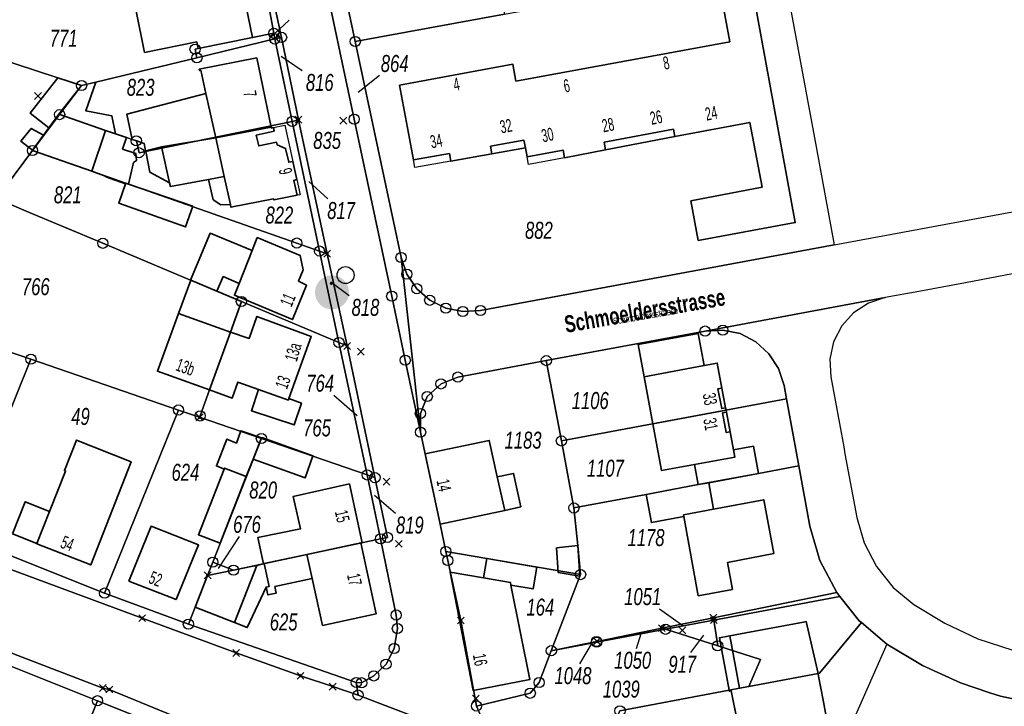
# Model space of a CAD drawing. Header units: metres. Extents: x 339653 to 341672, y 5744753 to 5747397.
# Tile 44 of 256: x 340961 to 341106, y 5745130 to 5745231. Entities that reach past the tile are written whole.
import ezdxf

# ---------------------------------------------------------------- set-up
doc = ezdxf.new("R2010")
doc.units = ezdxf.units.M
doc.header["$LTSCALE"] = 0.03
doc.header["$PDMODE"] = 3
doc.header["$PDSIZE"] = 0.5
for name, color, linetype, lineweight in [('B-Gebäude', 15, 'Continuous', 35), ('Flurstücke_Grenzpunkte', 7, 'Continuous', 25), ('Lagebezeichnungen', 7, 'Continuous', 25), ('Netzpunkte', 7, 'Continuous', 25), ('Siedlung', 7, 'Continuous', 25), ('Siedlungsflächen - Bauwerke u. Einrichtungen', 7, 'Continuous', 25), ('Verkehr', 7, 'Continuous', 25)]:
    doc.layers.add(name, color=color, linetype=linetype, lineweight=lineweight)
doc.layers.add('UMRINGE_FLURSTUECKSABGRENZUNGEN', color=7, linetype='Continuous')
doc.styles.add('Flurstücksnummer - K 10 700', font='ariali.ttf', dxfattribs={"width": 0.7})
doc.styles.add('Hausnummern NRW', font='arial.ttf', dxfattribs={"width": 0.595})
doc.styles.add('Name - Bauwerken u. Einrichtungen - F 10', font='arialbd.ttf', dxfattribs={"width": 0.7})
doc.styles.add('Textart 8113', font='arial.ttf', dxfattribs={"width": 0.7})

# ---------------------------------------------------------------- blocks, each defined once
blk = doc.blocks.new('Fußweg')
for points in [[(0, 0.5, -1), (0, -0.5, -1)], [(-0.021, 0.312, -1), (-0.021, 0.218, -1)], [(-0.026, 0.178), (-0.008, 0.19), (0.01, 0.2), (0.022, 0.204), (0.028, 0.204), (0.038, 0.2), (0.046, 0.19), (0.168, 0.07), (0.174, 0.064), (0.178, 0.056), (0.178, -0.004), (0.176, -0.01), (0.174, -0.014), (0.172, -0.016), (0.168, -0.018), (0.16, -0.022), (0.152, -0.024), (0.142, -0.022), (0.134, -0.018), (0.13, -0.016), (0.128, -0.014), (0.126, -0.01), (0.126, -0.004), (0.126, 0.038), (0.082, 0.082), (0.064, 0.03), (0.078, -0.008), (0.092, -0.044), (0.104, -0.08), (0.118, -0.116), (0.13, -0.152), (0.142, -0.188), (0.158, -0.224), (0.172, -0.262), (0.174, -0.27), (0.174, -0.278), (0.174, -0.286), (0.172, -0.292), (0.168, -0.298), (0.164, -0.302), (0.16, -0.306), (0.154, -0.31), (0.148, -0.312), (0.14, -0.312), (0.132, -0.312), (0.126, -0.308), (0.122, -0.306), (0.116, -0.3), (0.112, -0.294), (0.106, -0.286), (0.01, -0.034), (-0.02, -0.1), (-0.05, -0.162), (-0.08, -0.226), (-0.112, -0.29), (-0.116, -0.296), (-0.122, -0.302), (-0.128, -0.308), (-0.134, -0.31), (-0.142, -0.31), (-0.148, -0.31), (-0.154, -0.308), (-0.158, -0.306), (-0.164, -0.302), (-0.17, -0.298), (-0.174, -0.292), (-0.176, -0.286), (-0.178, -0.28), (-0.178, -0.274), (-0.176, -0.264), (-0.034, 0.024), (-0.048, 0.07), (-0.124, -0.016), (-0.134, -0.022), (-0.144, -0.022), (-0.154, -0.02), (-0.16, -0.014), (-0.166, -0.006), (-0.168, 0.004), (-0.168, 0.014), (-0.16, 0.024)]]:
    blk.add_hatch(color=256).paths.add_polyline_path(points, flags=0)
blk = doc.blocks.new('S1600.8202')
at = {"lineweight": -2}
blk.add_circle((-0.000001, 0.000001), 0.5, dxfattribs=at)
blk = doc.blocks.new('Grenzpunkt mit Abmarkung (Marke)')
at = {"lineweight": -2}
blk.add_circle((0, 0), 0.499, dxfattribs=at)
blk = doc.blocks.new('Grenzpunkt. Abmarkung nach Quellenlage nicht zu spezifizieren')
at = {"lineweight": -2}
blk.add_hatch(color=256, dxfattribs=at).paths.add_polyline_path([(0, 0.165, -1), (0, -0.165, -1)], flags=0)
blk.add_point((0, 0), dxfattribs=at)

msp = doc.modelspace()

# ---------------------------------------------------------------- linework, layer by layer
at = {"layer": 'B-Gebäude'}
for points in [[(340987.691, 5745226.676), (340987.474, 5745227.659), (340979.806, 5745226.112), (340978.524, 5745232.411), (340987.463, 5745234.2), (340987.397, 5745234.534), (340994.137, 5745235.936), (340995.69, 5745228.287)], [(341030.896, 5745211.203), (341024.849, 5745210.123), (341024.649, 5745211.243), (341019.351, 5745210.307), (341017.316, 5745221.287), (341033.97, 5745224.363), (341034.424, 5745221.895), (341065.886, 5745227.677), (341064.62, 5745234.559), (341069.212, 5745235.408), (341075.509, 5745201.089), (341061.241, 5745198.486), (341060.165, 5745204.291), (341070.63, 5745206.299), (341068.817, 5745215.823), (341057.804, 5745213.725), (341047.617, 5745211.786), (341041.565, 5745210.632), (341041.353, 5745211.743), (341036.066, 5745210.745), (341035.811, 5745212.08)], [(340988.834, 5745220.048), (340988.077, 5745223.473), (340987.89, 5745223.435), (340987.849, 5745223.641), (340996.301, 5745225.293), (340998.434, 5745215.131), (340990.27, 5745213.55)], [(340967.217, 5745217.023), (340965.737, 5745215.013), (340962.968, 5745217.187), (340967.033, 5745222.394), (340970.555, 5745221.244)], [(340967.217, 5745217.023), (340970.555, 5745221.244), (340972.662, 5745221.751), (340971.156, 5745217.545), (340975.005, 5745216.772), (340975.527, 5745214.163), (340974.089, 5745214.654)], [(340977.971, 5745213.329), (340977.191, 5745217.007), (340988.834, 5745220.048), (340990.27, 5745213.55), (340982.309, 5745212.212), (340979.957, 5745211.658), (340979.743, 5745212.725), (340978.602, 5745213.114)], [(340963.34, 5745211.688), (340963.302, 5745211.702), (340963.308, 5745211.713), (340963.331, 5745211.745), (340964.935, 5745213.924), (340965.737, 5745215.013), (340967.217, 5745217.023), (340974.089, 5745214.654), (340972.039, 5745208.643)], [(340964.935, 5745213.924), (340963.331, 5745211.745), (340961.632, 5745213.054), (340963.135, 5745214.936)], [(340992.439, 5745203.732), (340991.513, 5745207.879), (340990.27, 5745213.55), (340998.434, 5745215.131), (340998.466, 5745214.985), (340998.573, 5745215.009), (340998.758, 5745215.049), (340998.868, 5745214.547), (340996.224, 5745213.966), (340996.608, 5745212.368), (340999.23, 5745212.905), (340999.31, 5745212.541), (341000.544, 5745211.991), (341001.014, 5745209.962), (341001.622, 5745210.097), (341002.221, 5745207.413), (341001.741, 5745207.306), (341002.235, 5745205.104), (340998.821, 5745204.438), (340998.793, 5745204.584), (340992.521, 5745203.36)], [(340972.039, 5745208.643), (340974.089, 5745214.654), (340975.527, 5745214.163), (340977.155, 5745213.608), (340976.575, 5745211.905), (340978.54, 5745211.246), (340978.616, 5745210.209), (340978.172, 5745209.906), (340977.425, 5745206.758), (340977.039, 5745206.894), (340977.006, 5745206.8), (340974.134, 5745207.804), (340974.154, 5745207.861)], [(340983.489, 5745206.962), (340982.353, 5745212.017), (340982.309, 5745212.212), (340990.27, 5745213.55), (340991.513, 5745207.879), (340989.219, 5745207.451), (340983.613, 5745206.407)], [(341047.617, 5745211.786), (341047.405, 5745212.895), (341057.594, 5745214.826), (341057.804, 5745213.725)], [(340982.353, 5745212.017), (340983.489, 5745206.962), (340980.596, 5745208.487), (340979.98, 5745211.557), (340979.957, 5745211.658), (340982.309, 5745212.212)], [(341030.896, 5745211.203), (341030.698, 5745212.313), (341035.601, 5745213.191), (341035.811, 5745212.08)], [(340992.439, 5745203.732), (340991.004, 5745203.722), (340989.892, 5745204.443), (340989.219, 5745207.451), (340991.513, 5745207.879)], [(340977.425, 5745206.758), (340986.888, 5745203.509), (340985.822, 5745200.46), (340976.003, 5745203.929), (340977.006, 5745206.8), (340977.039, 5745206.894)], [(340986.547, 5745192.644), (340989.444, 5745199.533), (340995.627, 5745196.974), (340993.713, 5745192.159), (340991.359, 5745193.158), (340990.454, 5745191.002), (340986.593, 5745192.625)], [(340993.713, 5745192.159), (340995.627, 5745196.974), (340996.392, 5745198.902), (341002.677, 5745196.277), (341003.137, 5745194.175), (341002.443, 5745192.501), (341003.639, 5745191.877), (341001.56, 5745186.836), (340993.018, 5745190.408)], [(340984.801, 5745187.725), (340986.593, 5745192.625), (340990.454, 5745191.002), (340992.868, 5745189.987), (340994.048, 5745189.491), (340992.425, 5745184.995)], [(340989.362, 5745176.509), (340981.699, 5745179.242), (340984.801, 5745187.725), (340992.425, 5745184.995)], [(340989.362, 5745176.509), (340992.425, 5745184.995), (340995.194, 5745184.067), (340996.311, 5745187.276), (341004.319, 5745184.337), (341001.031, 5745175.229), (341000.957, 5745175.022), (340996.548, 5745176.588), (340993.533, 5745177.659), (340992.694, 5745175.294)], [(341062.128, 5745180.079), (341053.268, 5745178.417), (341052.382, 5745183.157), (341061.23, 5745184.812)], [(341054.553, 5745171.541), (341053.268, 5745178.417), (341062.128, 5745180.079), (341064.034, 5745180.437), (341064.72, 5745176.776), (341065.264, 5745173.871), (341065.324, 5745173.548)], [(341000.957, 5745175.022), (341001.031, 5745175.229), (341002.872, 5745174.565), (341001.802, 5745171.35), (340995.522, 5745173.442), (340996.548, 5745176.588)], [(341065.264, 5745173.871), (341064.695, 5745173.764), (341064.131, 5745176.666), (341064.72, 5745176.776)], [(341066.621, 5745166.631), (341060.694, 5745165.539), (341055.842, 5745164.645), (341054.553, 5745171.541), (341065.324, 5745173.548), (341065.379, 5745173.253), (341065.923, 5745170.348), (341066.422, 5745167.689)], [(341065.923, 5745170.348), (341065.344, 5745170.24), (341064.81, 5745173.146), (341065.379, 5745173.253)], [(340991.533, 5745164.879), (340990.367, 5745165.338), (340991.888, 5745169.245), (340993.322, 5745168.688), (340993.957, 5745170.507), (340996.989, 5745169.443), (340995.763, 5745166.307), (340994.765, 5745163.759), (340991.584, 5745165.009)], [(340965.841, 5745158.65), (340968.19, 5745164.586), (340968.033, 5745164.649), (340969.81, 5745169.139), (340977.826, 5745165.938), (340971.886, 5745150.776), (340963.958, 5745153.892), (340963.966, 5745153.911)], [(340995.763, 5745166.307), (340996.989, 5745169.443), (340997.047, 5745169.506), (341004.58, 5745166.84), (341003.414, 5745163.573)], [(341031.687, 5745163.707), (341032.773, 5745158.807), (341023.277, 5745156.755), (341021.08, 5745167.098), (341030.491, 5745169.093)], [(341062.767, 5745162.865), (341061.234, 5745162.582), (341060.694, 5745165.539), (341066.621, 5745166.631), (341066.422, 5745167.689), (341069.376, 5745168.218), (341070.086, 5745164.242)], [(340991.584, 5745165.009), (340994.765, 5745163.759), (340990.913, 5745153.962), (340987.733, 5745155.212), (340991.533, 5745164.879)], [(341032.773, 5745158.807), (341031.687, 5745163.707), (341034.081, 5745164.223), (341035.142, 5745159.319)], [(341059.128, 5745157.881), (341054.347, 5745157.006), (341053.587, 5745161.15), (341061.234, 5745162.582), (341062.767, 5745162.865), (341063.487, 5745158.983), (341059.087, 5745158.123)], [(340997.324, 5745150.96), (340996.466, 5745154.809), (341002.727, 5745156.082), (341001.686, 5745160.859), (341009.932, 5745162.694), (341011.819, 5745154.05), (341011.613, 5745154.007), (341003.683, 5745152.304), (340997.386, 5745150.973)], [(340965.841, 5745158.65), (340963.966, 5745153.911), (340960.366, 5745155.336), (340962.26, 5745160.068)], [(341059.128, 5745157.881), (341059.087, 5745158.123), (341063.487, 5745158.983), (341070.861, 5745160.353), (341072.327, 5745152.448), (341065.516, 5745151.135), (341066.254, 5745147.183), (341061.24, 5745146.247)], [(340977.481, 5745148.421), (340980.775, 5745156.498), (340987.733, 5745153.761), (340984.45, 5745145.681)], [(341004.448, 5745148.796), (341003.683, 5745152.304), (341011.613, 5745154.007), (341013.88, 5745143.611), (341006, 5745141.895)], [(341040.615, 5745149.652), (341040.39, 5745153.284), (341043.505, 5745153.634), (341043.821, 5745149.132)], [(340993.028, 5745142.318), (340996.343, 5745150.702), (340997.324, 5745150.96), (340997.386, 5745150.973), (341003.683, 5745152.304), (341004.448, 5745148.796), (340998.97, 5745147.602), (340999.176, 5745146.657), (340997.95, 5745146.366), (340997.681, 5745147.534), (340994.905, 5745141.58)], [(341029.659, 5745148.895), (341030.163, 5745151.748), (341037.499, 5745150.455), (341036.942, 5745147.254), (341033.683, 5745147.798), (341033.6, 5745148.219)], [(340987.249, 5745144.59), (340989.083, 5745149.252), (340992.881, 5745150.02), (340995.499, 5745150.55), (340996.343, 5745150.702), (340993.028, 5745142.318)], [(340993.028, 5745142.318), (340996.343, 5745150.702), (340997.324, 5745150.96), (340997.386, 5745150.973), (340998.13, 5745147.635), (340997.681, 5745147.534), (340994.905, 5745141.58)], [(341033.6, 5745148.219), (341033.683, 5745147.798), (341036.443, 5745133.925), (341028.133, 5745132.343), (341024.75, 5745149.737), (341029.659, 5745148.895)], [(341068.679, 5745132.922), (341067.322, 5745132.667), (341065.761, 5745132.373), (341064.335, 5745140.079), (341065.898, 5745140.369), (341068.208, 5745140.799), (341076.733, 5745142.383), (341077.126, 5745142.456), (341078.853, 5745134.84)], [(341064.335, 5745140.079), (341065.898, 5745140.369), (341067.322, 5745132.667), (341065.761, 5745132.373)], [(341079.588, 5745130.927), (341080.287, 5745127.2), (341076.574, 5745126.479), (341076.713, 5745125.716), (341068.827, 5745124.264), (341068.125, 5745127.922), (341067.008, 5745127.697), (341066.087, 5745132.271), (341065.79, 5745132.215), (341065.761, 5745132.373), (341067.322, 5745132.667), (341068.679, 5745132.922), (341078.853, 5745134.84), (341078.931, 5745134.426)]]:
    msp.add_lwpolyline(points, close=True, dxfattribs=at)
for points in [[(341047.617, 5745211.786), (341057.804, 5745213.725)], [(341030.896, 5745211.203), (341035.811, 5745212.08)], [(341064.72, 5745176.776), (341065.264, 5745173.871)], [(341065.379, 5745173.253), (341065.923, 5745170.348)], [(340994.905, 5745141.58), (340997.681, 5745147.534)], [(341064.335, 5745140.079), (341065.761, 5745132.373)]]:
    msp.add_lwpolyline(points, dxfattribs=at)
at = {"layer": 'Flurstücke_Grenzpunkte', "color": 83}
for p, q in [((341001.061, 5745230.838), (340998.233, 5745228.217)), ((341002.99, 5745223.408), (340999.91, 5745225.495)), ((341014.357, 5745222.696), (341011.205, 5745220.23)), ((341006.783, 5745204.584), (341003.952, 5745207.144)), ((341009.909, 5745190.352), (341007.195, 5745192.342)), ((341007.647, 5745175.711), (341011.074, 5745172.734)), ((341016.728, 5745158.365), (341013.607, 5745160.977)), ((340993.725, 5745154.963), (340990.637, 5745150.241)), ((341055.522, 5745144.338), (341058.982, 5745141.878)), ((341052.141, 5745138.492), (341052.844, 5745140.714)), ((341060.166, 5745137.893), (341062.064, 5745140.468)), ((341043.84, 5745136.227), (341045.683, 5745139.365))]:
    msp.add_line(p, q, dxfattribs=at)
for points in [[(341010.798, 5745227.704), (341004.699, 5745256.424), (341004.734, 5745257.273), (341005.142, 5745264.071), (341005.78, 5745270.098), (341006.469, 5745273.971), (341007.752, 5745276.22), (341024.003, 5745278.992), (341025.83, 5745269.101), (341027.1, 5745262.215), (341028.38, 5745255.338), (341029.65, 5745248.452), (341030.919, 5745241.567), (341032.739, 5745231.737)], [(341020.402, 5745170.306), (341018.154, 5745180.873), (341016.159, 5745190.277), (341010.64, 5745216.293), (341007.312, 5745232.021), (341005.476, 5745242.404), (341005.402, 5745242.807), (341004.542, 5745251.378), (341004.699, 5745256.424), (341010.798, 5745227.704), (341017.534, 5745195.967)], [(340967.033, 5745222.394), (340948.329, 5745228.502), (340951.939, 5745237.999), (340963.18, 5745236.683), (340976.389, 5745235.106), (340996.814, 5745239.759), (340998.817, 5745228.918), (340995.69, 5745228.287), (340987.691, 5745226.676), (340987.24, 5745226.585), (340987.513, 5745225.324), (340972.662, 5745221.751), (340970.555, 5745221.244)], [(340998.817, 5745228.918), (340996.814, 5745239.759), (340997.458, 5745239.906), (340999.963, 5745228.32), (340998.972, 5745228.081)], [(341018.374, 5745193.521), (341017.534, 5745195.967), (341010.798, 5745227.704), (341032.739, 5745231.737), (341053.398, 5745235.545), (341056.354, 5745236.085), (341073.553, 5745239.254), (341074.642, 5745233.366), (341078.556, 5745212.223), (341081.216, 5745197.825), (341029.215, 5745188.174), (341026.616, 5745188.02), (341024.114, 5745188.523), (341021.749, 5745189.68), (341019.847, 5745191.379)], [(340941.804, 5745211.474), (340947.972, 5745227.568), (340948.329, 5745228.502), (340967.033, 5745222.394), (340970.555, 5745221.244), (340967.322, 5745216.962), (340963.34, 5745211.688), (340958.014, 5745204.638)], [(340967.322, 5745216.962), (340970.555, 5745221.244), (340972.662, 5745221.751), (340987.513, 5745225.324), (340998.972, 5745228.081), (341001.531, 5745215.969), (340978.994, 5745211.367), (340978.602, 5745213.114), (340977.971, 5745213.329), (340977.155, 5745213.608), (340975.527, 5745214.163), (340974.089, 5745214.654)], [(340998.972, 5745228.081), (340987.513, 5745225.324), (340987.24, 5745226.585), (340987.691, 5745226.676), (340995.69, 5745228.287), (340998.817, 5745228.918)], [(341001.531, 5745215.969), (340998.972, 5745228.081), (340999.963, 5745228.32), (341002.462, 5745216.22)], [(340963.34, 5745211.688), (340967.322, 5745216.962), (340974.089, 5745214.654), (340975.527, 5745214.163), (340977.155, 5745213.608), (340977.971, 5745213.329), (340978.602, 5745213.114), (340978.994, 5745211.367), (341001.531, 5745215.969), (341005.557, 5745196.912), (341002.198, 5745198.088), (340977.425, 5745206.758), (340977.039, 5745206.894), (340972.039, 5745208.643)], [(341005.557, 5745196.912), (341001.531, 5745215.969), (341002.462, 5745216.22), (341006.668, 5745196.524)], [(340963.103, 5745181.026), (340942.397, 5745188.092), (340933.92, 5745190.986), (340941.804, 5745211.474), (340958.014, 5745204.638), (340962.391, 5745202.798), (340973.681, 5745198.052), (340986.547, 5745192.644), (340986.593, 5745192.625), (340990.454, 5745191.002), (340992.868, 5745189.987), (340994.048, 5745189.491), (340992.425, 5745184.995), (340989.362, 5745176.509), (340987.98, 5745172.681), (340987.909, 5745172.483), (340984.808, 5745173.551)], [(340962.391, 5745202.798), (340958.014, 5745204.638), (340963.34, 5745211.688), (340972.039, 5745208.643), (340977.039, 5745206.894), (340977.425, 5745206.758), (341002.198, 5745198.088), (341005.557, 5745196.912), (341008.399, 5745183.463), (340994.048, 5745189.491), (340992.868, 5745189.987), (340990.454, 5745191.002), (340986.593, 5745192.625), (340986.547, 5745192.644), (340973.681, 5745198.052)], [(341008.399, 5745183.463), (341005.557, 5745196.912), (341006.668, 5745196.524), (341009.597, 5745182.961)], [(340996.988, 5745169.358), (340987.909, 5745172.483), (340987.98, 5745172.681), (340989.362, 5745176.509), (340992.425, 5745184.995), (340994.048, 5745189.491), (341008.399, 5745183.463), (341012.539, 5745164.006)], [(340932.356, 5745163.203), (340933.449, 5745165.912), (340936.798, 5745174.213), (340936.942, 5745174.57), (340937.915, 5745176.982), (340938.083, 5745177.397), (340942.022, 5745187.16), (340942.397, 5745188.092), (340963.103, 5745181.026), (340954.429, 5745159.557), (340952.638, 5745155.125)], [(341041.107, 5745169.005), (341038.892, 5745180.813), (341062.234, 5745185.151), (341064.853, 5745185.295), (341067.375, 5745184.811), (341069.697, 5745183.566), (341071.637, 5745181.825), (341073.039, 5745179.646), (341073.847, 5745177.152), (341074.206, 5745175.186)], [(341012.539, 5745164.006), (341008.399, 5745183.463), (341009.597, 5745182.961), (341013.695, 5745163.609)], [(340952.638, 5745155.125), (340954.429, 5745159.557), (340963.103, 5745181.026), (340984.808, 5745173.551), (340973.934, 5745146.646)], [(341023.277, 5745156.755), (341020.402, 5745170.306), (341020.374, 5745173.039), (341021.387, 5745175.528), (341023.405, 5745177.386), (341025.879, 5745178.394), (341038.892, 5745180.813), (341041.107, 5745169.005), (341042.954, 5745159.154), (341043.505, 5745153.634), (341043.932, 5745149.359), (341024.124, 5745152.766)], [(341042.954, 5745159.154), (341041.107, 5745169.005), (341074.206, 5745175.186), (341076.023, 5745165.355), (341070.086, 5745164.242), (341061.234, 5745162.582), (341053.587, 5745161.15)], [(340973.934, 5745146.646), (340984.808, 5745173.551), (340987.909, 5745172.483), (340996.988, 5745169.358), (340989.842, 5745151.184), (340989.083, 5745149.252), (340987.249, 5745144.59), (340986.26, 5745142.073)], [(340992.881, 5745150.02), (340989.842, 5745151.184), (340996.988, 5745169.358), (341012.539, 5745164.006), (341014.503, 5745154.613)], [(341046.27, 5745139.528), (341039.628, 5745138.181), (341043.932, 5745149.359), (341043.505, 5745153.634), (341042.954, 5745159.154), (341053.587, 5745161.15), (341061.234, 5745162.582), (341070.086, 5745164.242), (341076.023, 5745165.355), (341077.66, 5745156.503), (341079.122, 5745151.44), (341081.59, 5745146.716), (341063.46, 5745143.025), (341055.889, 5745141.484), (341046.351, 5745139.545)], [(341014.503, 5745154.613), (341012.539, 5745164.006), (341013.695, 5745163.609), (341015.545, 5745154.831)], [(340986.26, 5745142.073), (340987.249, 5745144.59), (340989.083, 5745149.252), (340992.881, 5745150.02), (341014.503, 5745154.613), (341016.819, 5745143.422), (341016.989, 5745141.437), (341016.522, 5745138.501), (341015.318, 5745136.193), (341013.517, 5745134.47), (341011.735, 5745133.467), (341010.951, 5745133.5)], [(341026.309, 5745142.627), (341024.4, 5745151.444), (341024.124, 5745152.766), (341043.932, 5745149.359), (341039.628, 5745138.181), (341037.835, 5745133.512), (341036.528, 5745131.925), (341028.614, 5745130.05)], [(340989.083, 5745149.252), (340989.842, 5745151.184), (340992.881, 5745150.02)], [(341063.515, 5745142.652), (341063.46, 5745143.025), (341081.59, 5745146.716), (341082.057, 5745146.136)], [(341070.405, 5745136.907), (341064.091, 5745138.896), (341063.515, 5745142.652), (341082.057, 5745146.136), (341084.913, 5745142.587), (341085.242, 5745142.314), (341079.07, 5745134.881), (341078.853, 5745134.84), (341068.679, 5745132.922)], [(341056.413, 5745141.323), (341055.889, 5745141.484), (341063.46, 5745143.025), (341063.515, 5745142.652)], [(341064.091, 5745138.896), (341056.413, 5745141.323), (341063.515, 5745142.652)], [(341030.294, 5745126.609), (341029.355, 5745128.349), (341028.614, 5745130.05), (341036.528, 5745131.925), (341037.835, 5745133.512), (341039.628, 5745138.181), (341046.296, 5745139.427), (341056.413, 5745141.323), (341064.091, 5745138.896), (341070.405, 5745136.907), (341068.679, 5745132.922), (341067.322, 5745132.667), (341065.761, 5745132.373), (341049.724, 5745129.351), (341045.489, 5745119.84), (341038.833, 5745122.506), (341030.975, 5745125.631)], [(341060.372, 5745113.745), (341047.774, 5745118.926), (341045.489, 5745119.84), (341049.724, 5745129.351), (341065.761, 5745132.373), (341067.322, 5745132.667), (341068.679, 5745132.922), (341078.853, 5745134.84), (341079.07, 5745134.881), (341085.242, 5745142.314), (341088.976, 5745139.159), (341075.062, 5745107.589), (341070.419, 5745109.561)], [(341046.296, 5745139.427), (341046.27, 5745139.528), (341046.351, 5745139.545), (341055.889, 5745141.484), (341056.413, 5745141.323)], [(341039.628, 5745138.181), (341046.27, 5745139.528), (341046.296, 5745139.427)], [(340941.438, 5745105.658), (340953.769, 5745134.953), (340954.531, 5745135.962), (340955.486, 5745136.796), (340956.675, 5745137.294), (340972.879, 5745130.828), (340970.102, 5745123.827), (340959.958, 5745098.249)], [(340982.498, 5745089.232), (340959.958, 5745098.249), (340970.102, 5745123.827), (340972.879, 5745130.828), (340989.731, 5745124.104), (340982.822, 5745104.154), (340985.898, 5745103.71)]]:
    msp.add_lwpolyline(points, close=True, dxfattribs=at)
for points in [[(341004.699, 5745256.424), (341010.798, 5745227.704)], [(341020.838, 5745127.981), (341011.205, 5745131.661), (341010.951, 5745133.5), (341011.735, 5745133.467), (341013.517, 5745134.47), (341015.318, 5745136.193), (341016.522, 5745138.501), (341016.989, 5745141.437), (341016.819, 5745143.422), (341014.503, 5745154.613), (341015.545, 5745154.831), (341013.695, 5745163.609), (341009.597, 5745182.961), (341006.668, 5745196.524), (341002.462, 5745216.22), (340999.963, 5745228.32), (340997.458, 5745239.906)], [(341007.312, 5745232.021), (341010.64, 5745216.293), (341016.159, 5745190.277), (341018.154, 5745180.873), (341020.402, 5745170.306), (341023.277, 5745156.755), (341024.124, 5745152.766), (341024.4, 5745151.444), (341026.309, 5745142.627), (341028.614, 5745130.05), (341029.355, 5745128.349)], [(341010.798, 5745227.704), (341017.534, 5745195.967)], [(340814.002, 5745210.284), (340833.889, 5745202.389), (340865.491, 5745189.834), (340874.477, 5745186.264), (340896.559, 5745177.465), (340915.13, 5745170.064), (340932.356, 5745163.203), (340952.638, 5745155.125), (340973.934, 5745146.646), (340986.26, 5745142.073), (341010.951, 5745133.5), (341011.205, 5745131.661), (341007.478, 5745132.898), (341002.756, 5745134.499), (340993.271, 5745137.846), (340979.469, 5745142.947), (340958.377, 5745150.739), (340939.581, 5745157.973), (340833.173, 5745200.543)], [(341107.424, 5745193.542), (341100.535, 5745192.263), (341093.656, 5745190.982), (341088.734, 5745190.073), (341062.234, 5745185.151), (341038.892, 5745180.813), (341025.879, 5745178.394), (341023.405, 5745177.386), (341021.387, 5745175.528), (341020.374, 5745173.039), (341020.402, 5745170.306), (341017.534, 5745195.967), (341018.374, 5745193.521), (341019.847, 5745191.379), (341021.749, 5745189.68), (341024.114, 5745188.523), (341026.616, 5745188.02), (341029.215, 5745188.174), (341081.216, 5745197.825), (341118.567, 5745204.755)], [(340833.173, 5745200.543), (340939.581, 5745157.973), (340958.377, 5745150.739), (340979.469, 5745142.947), (340993.271, 5745137.846), (341002.756, 5745134.499), (341007.478, 5745132.898), (341011.205, 5745131.661), (341020.838, 5745127.981), (341029.596, 5745124.407), (341030.168, 5745121.123), (341030.975, 5745111.428), (341020.916, 5745115.374), (341006.678, 5745120.683), (340990.483, 5745125.985), (340974.626, 5745132.487), (340973.664, 5745132.688), (340960.515, 5745137.706), (340955.883, 5745139.767), (340948.459, 5745142.724), (340911.096, 5745157.606), (340873.68, 5745172.54), (340866.25, 5745175.502), (340820.561, 5745193.652)], [(341017.534, 5745195.967), (341020.402, 5745170.306)], [(341111.7, 5745130.225), (341105.666, 5745131.482), (341104.096, 5745132.007), (341099.821, 5745133.432), (341094.212, 5745136.023), (341088.976, 5745139.159), (341085.242, 5745142.314), (341084.913, 5745142.587), (341082.057, 5745146.136), (341081.59, 5745146.716), (341079.122, 5745151.44), (341077.66, 5745156.503), (341076.023, 5745165.355), (341074.206, 5745175.186), (341073.847, 5745177.152), (341073.039, 5745179.646), (341071.637, 5745181.825), (341069.697, 5745183.566), (341067.375, 5745184.811), (341064.853, 5745185.295), (341062.234, 5745185.151), (341088.734, 5745190.073), (341086.248, 5745189.264), (341084.067, 5745187.842), (341082.336, 5745185.901), (341081.129, 5745183.589), (341080.594, 5745181.039), (341080.726, 5745178.422), (341082.633, 5745168.117), (341082.813, 5745167.129), (341084.539, 5745157.772), (341085.626, 5745154.035), (341087.424, 5745150.56), (341089.88, 5745147.477), (341092.92, 5745144.972), (341097.48, 5745142.204), (341102.361, 5745139.943), (341107.477, 5745138.263)], [(341020.402, 5745170.306), (341023.277, 5745156.755)], [(341023.277, 5745156.755), (341024.124, 5745152.766)], [(341024.124, 5745152.766), (341024.4, 5745151.444)], [(341024.4, 5745151.444), (341026.309, 5745142.627)], [(341026.309, 5745142.627), (341028.614, 5745130.05)], [(340960.515, 5745137.706), (340973.664, 5745132.688), (340974.626, 5745132.487), (340990.483, 5745125.985), (341006.678, 5745120.683), (341020.916, 5745115.374), (341022.211, 5745111.143), (340989.731, 5745124.104), (340972.879, 5745130.828), (340956.675, 5745137.294)], [(341028.614, 5745130.05), (341029.355, 5745128.349)]]:
    msp.add_lwpolyline(points, dxfattribs=at)
at = {"layer": 'Netzpunkte', "color": 83}
for p in [(340964.131, 5745219.698), (341009.04, 5745216.069), (341011.606, 5745182.117), (341015.396, 5745163.023), (341017.208, 5745153.897), (341058.89, 5745141.181), (341028.52, 5745131.155)]:
    msp.add_point(p, dxfattribs=at)
at = {"layer": 'Siedlung', "color": 83}
for points in [[(341004.683, 5745256.515), (341004.734, 5745257.273), (341005.142, 5745264.071), (341005.78, 5745270.098), (341006.469, 5745273.971), (341007.752, 5745276.22), (341024.003, 5745278.992), (341025.83, 5745269.101), (341027.1, 5745262.215), (341028.38, 5745255.338), (341029.65, 5745248.452), (341030.919, 5745241.567), (341032.739, 5745231.737), (341010.798, 5745227.704), (341004.699, 5745256.424)], [(341010.798, 5745227.704), (341032.739, 5745231.737), (341053.398, 5745235.545), (341056.354, 5745236.085), (341073.553, 5745239.254), (341074.642, 5745233.366), (341078.556, 5745212.223), (341081.216, 5745197.825), (341029.215, 5745188.174), (341026.616, 5745188.02), (341024.114, 5745188.523), (341021.749, 5745189.68), (341019.847, 5745191.379), (341018.374, 5745193.521), (341017.534, 5745195.967)], [(340948.329, 5745228.502), (340967.033, 5745222.394), (340970.555, 5745221.244), (340967.322, 5745216.962), (340963.34, 5745211.688), (340958.014, 5745204.638), (340941.804, 5745211.474), (340947.972, 5745227.568)], [(340978.994, 5745211.367), (341001.531, 5745215.969), (341005.557, 5745196.912), (341002.198, 5745198.088), (340977.425, 5745206.758), (340977.039, 5745206.894), (340972.039, 5745208.643), (340963.34, 5745211.688), (340967.322, 5745216.962), (340974.089, 5745214.654), (340975.527, 5745214.163), (340977.155, 5745213.608), (340977.971, 5745213.329), (340978.602, 5745213.114)]]:
    msp.add_lwpolyline(points, close=True, dxfattribs=at)
for points in [[(340953.506, 5745271.71), (340968.154, 5745275.748), (340964.151, 5745244.31), (340963.18, 5745236.683), (340976.389, 5745235.106), (340996.814, 5745239.759), (340998.817, 5745228.918), (340998.972, 5745228.081), (341001.531, 5745215.969), (340978.994, 5745211.367), (340978.602, 5745213.114), (340977.971, 5745213.329), (340977.155, 5745213.608), (340975.527, 5745214.163), (340974.089, 5745214.654), (340967.322, 5745216.962), (340970.555, 5745221.244), (340967.033, 5745222.394), (340948.329, 5745228.502)], [(340958.014, 5745204.638), (340963.34, 5745211.688), (340972.039, 5745208.643), (340977.039, 5745206.894), (340977.425, 5745206.758), (341002.198, 5745198.088), (341005.557, 5745196.912), (341008.399, 5745183.463), (341012.539, 5745164.006), (341014.503, 5745154.613), (341016.819, 5745143.422), (341016.989, 5745141.437), (341016.522, 5745138.501), (341015.318, 5745136.193), (341013.517, 5745134.47), (341011.735, 5745133.467), (341010.951, 5745133.5), (340986.26, 5745142.073), (340973.934, 5745146.646), (340952.638, 5745155.125)], [(341029.355, 5745128.349), (341028.614, 5745130.05), (341026.309, 5745142.627), (341024.4, 5745151.444), (341024.124, 5745152.766), (341023.277, 5745156.755), (341020.402, 5745170.306), (341020.374, 5745173.039), (341021.387, 5745175.528), (341023.405, 5745177.386), (341025.879, 5745178.394), (341038.892, 5745180.813), (341062.234, 5745185.151), (341064.853, 5745185.295), (341067.375, 5745184.811), (341069.697, 5745183.566), (341071.637, 5745181.825), (341073.039, 5745179.646), (341073.847, 5745177.152), (341074.206, 5745175.186), (341076.023, 5745165.355), (341077.66, 5745156.503), (341079.122, 5745151.44), (341081.59, 5745146.716), (341082.057, 5745146.136), (341084.913, 5745142.587), (341085.242, 5745142.314), (341088.976, 5745139.159), (341094.212, 5745136.023), (341099.821, 5745133.432), (341104.096, 5745132.007), (341105.666, 5745131.482), (341111.7, 5745130.225)], [(340928.243, 5745074.272), (340931.991, 5745083.186), (340934.843, 5745089.969), (340941.438, 5745105.658), (340953.769, 5745134.953), (340954.531, 5745135.962), (340955.486, 5745136.796), (340956.675, 5745137.294), (340972.879, 5745130.828), (340989.731, 5745124.104), (340982.822, 5745104.154), (340985.898, 5745103.71), (340994.697, 5745102.441), (340994.855, 5745102.418), (340998.405, 5745101.906), (341005.335, 5745100.906), (341023.884, 5745098.23), (341024.181, 5745095.033), (341023.991, 5745086.482), (341023.892, 5745082.896), (341023.479, 5745067.848)]]:
    msp.add_lwpolyline(points, dxfattribs=at)
at = {"layer": 'Siedlungsflächen - Bauwerke u. Einrichtungen', "color": 83}
for points in [[(340996.224, 5745213.966), (340998.868, 5745214.547), (340998.758, 5745215.049), (341000.18, 5745215.363), (341000.433, 5745215.418), (341001.622, 5745210.097), (341001.014, 5745209.962), (341000.544, 5745211.991), (340999.31, 5745212.541), (340999.23, 5745212.905), (340996.608, 5745212.368)], [(341019.351, 5745210.307), (341024.649, 5745211.243), (341024.849, 5745210.123), (341019.56, 5745209.178)], [(341036.066, 5745210.745), (341041.353, 5745211.743), (341041.565, 5745210.632), (341036.279, 5745209.626)], [(341002.221, 5745207.413), (341002.716, 5745205.198), (341002.235, 5745205.104), (341001.741, 5745207.306)]]:
    msp.add_lwpolyline(points, close=True, dxfattribs=at)
at = {"layer": 'UMRINGE_FLURSTUECKSABGRENZUNGEN', "color": 83}
msp.add_polyline3d([(340820.561, 5745193.652, 0), (340866.25, 5745175.502, 0), (340873.68, 5745172.54, 0), (340911.096, 5745157.606, 0), (340948.459, 5745142.724, 0), (340955.883, 5745139.767, 0), (340960.515, 5745137.706, 0), (340973.664, 5745132.688, 0), (340974.626, 5745132.487, 0), (340990.483, 5745125.985, 0), (341006.678, 5745120.683, 0), (341020.916, 5745115.374, 0), (341030.975, 5745111.428, 0), (341030.168, 5745121.123, 0), (341029.596, 5745124.407, 0), (341020.838, 5745127.981, 0), (341011.205, 5745131.661, 0), (341007.478, 5745132.898, 0), (341002.756, 5745134.499, 0), (340993.271, 5745137.846, 0), (340979.469, 5745142.947, 0), (340958.377, 5745150.739, 0), (340939.581, 5745157.973, 0), (340833.173, 5745200.543, 0)], dxfattribs=at)
at = {"layer": 'Verkehr', "color": 83}
for points in [[(341004.699, 5745256.424), (341010.798, 5745227.704), (341017.534, 5745195.967), (341020.402, 5745170.306), (341023.277, 5745156.755), (341024.124, 5745152.766), (341024.4, 5745151.444), (341026.309, 5745142.627), (341028.614, 5745130.05), (341029.355, 5745128.349)], [(341020.838, 5745127.981), (341011.205, 5745131.661), (341010.951, 5745133.5), (341011.735, 5745133.467), (341013.517, 5745134.47), (341015.318, 5745136.193), (341016.522, 5745138.501), (341016.989, 5745141.437), (341016.819, 5745143.422), (341014.503, 5745154.613), (341015.545, 5745154.831), (341013.695, 5745163.609), (341009.597, 5745182.961), (341006.668, 5745196.524), (341002.462, 5745216.22), (340999.963, 5745228.32), (340998.972, 5745228.081), (340998.817, 5745228.918), (340996.814, 5745239.759)], [(340814.002, 5745210.284), (340833.889, 5745202.389), (340865.491, 5745189.834), (340874.477, 5745186.264), (340896.559, 5745177.465), (340915.13, 5745170.064), (340932.356, 5745163.203), (340952.638, 5745155.125), (340973.934, 5745146.646), (340986.26, 5745142.073), (341010.951, 5745133.5), (341011.205, 5745131.661), (341007.478, 5745132.898), (341002.756, 5745134.499), (340993.271, 5745137.846), (340979.469, 5745142.947), (340958.377, 5745150.739), (340939.581, 5745157.973), (340833.173, 5745200.543)], [(341107.424, 5745193.542), (341100.535, 5745192.263), (341093.656, 5745190.982), (341088.734, 5745190.073), (341062.234, 5745185.151), (341038.892, 5745180.813), (341025.879, 5745178.394), (341023.405, 5745177.386), (341021.387, 5745175.528), (341020.374, 5745173.039), (341020.402, 5745170.306), (341017.534, 5745195.967), (341018.374, 5745193.521), (341019.847, 5745191.379), (341021.749, 5745189.68), (341024.114, 5745188.523), (341026.616, 5745188.02), (341029.215, 5745188.174), (341081.216, 5745197.825), (341118.567, 5745204.755)], [(340833.173, 5745200.543), (340939.581, 5745157.973), (340958.377, 5745150.739), (340979.469, 5745142.947), (340993.271, 5745137.846), (341002.756, 5745134.499), (341007.478, 5745132.898), (341011.205, 5745131.661), (341020.838, 5745127.981), (341029.596, 5745124.407), (341030.168, 5745121.123), (341030.975, 5745111.428), (341020.916, 5745115.374), (341006.678, 5745120.683), (340990.483, 5745125.985), (340974.626, 5745132.487), (340973.664, 5745132.688), (340960.515, 5745137.706), (340955.883, 5745139.767), (340948.459, 5745142.724), (340911.096, 5745157.606), (340873.68, 5745172.54), (340866.25, 5745175.502), (340820.561, 5745193.652)], [(341111.7, 5745130.225), (341105.666, 5745131.482), (341104.096, 5745132.007), (341099.821, 5745133.432), (341094.212, 5745136.023), (341088.976, 5745139.159), (341085.242, 5745142.314), (341084.913, 5745142.587), (341082.057, 5745146.136), (341081.59, 5745146.716), (341079.122, 5745151.44), (341077.66, 5745156.503), (341076.023, 5745165.355), (341074.206, 5745175.186), (341073.847, 5745177.152), (341073.039, 5745179.646), (341071.637, 5745181.825), (341069.697, 5745183.566), (341067.375, 5745184.811), (341064.853, 5745185.295), (341062.234, 5745185.151), (341088.734, 5745190.073), (341086.248, 5745189.264), (341084.067, 5745187.842), (341082.336, 5745185.901), (341081.129, 5745183.589), (341080.594, 5745181.039), (341080.726, 5745178.422), (341082.633, 5745168.117), (341082.813, 5745167.129), (341084.539, 5745157.772), (341085.626, 5745154.035), (341087.424, 5745150.56), (341089.88, 5745147.477), (341092.92, 5745144.972), (341097.48, 5745142.204), (341102.361, 5745139.943), (341107.477, 5745138.263)], [(340960.515, 5745137.706), (340973.664, 5745132.688), (340974.626, 5745132.487), (340990.483, 5745125.985), (341006.678, 5745120.683), (341020.916, 5745115.374), (341022.211, 5745111.143), (340989.731, 5745124.104), (340972.879, 5745130.828), (340956.675, 5745137.294)]]:
    msp.add_lwpolyline(points, dxfattribs=at)
msp.add_lwpolyline([(340998.972, 5745228.081), (340999.963, 5745228.32), (341002.462, 5745216.22), (341006.668, 5745196.524), (341009.597, 5745182.961), (341013.695, 5745163.609), (341015.545, 5745154.831), (341014.503, 5745154.613), (341012.539, 5745164.006), (341008.399, 5745183.463), (341005.557, 5745196.912), (341001.531, 5745215.969)], close=True, dxfattribs=at)

# ---------------------------------------------------------------- block references
at = {"layer": 'Flurstücke_Grenzpunkte', "color": 83, "xscale": 1.5, "yscale": 1.5, "zscale": 1.5}
for name, p in [('Grenzpunkt mit Abmarkung (Marke)', (340998.817, 5745228.918)), ('Grenzpunkt mit Abmarkung (Marke)', (340998.972, 5745228.081)), ('Grenzpunkt mit Abmarkung (Marke)', (340999.963, 5745228.32)), ('Grenzpunkt mit Abmarkung (Marke)', (341010.798, 5745227.704)), ('Grenzpunkt mit Abmarkung (Marke)', (340987.24, 5745226.585)), ('Grenzpunkt mit Abmarkung (Marke)', (340987.513, 5745225.324)), ('Grenzpunkt mit Abmarkung (Marke)', (340970.555, 5745221.244)), ('Grenzpunkt mit Abmarkung (Marke)', (340967.322, 5745216.962)), ('Grenzpunkt mit Abmarkung (Marke)', (341001.531, 5745215.969)), ('Grenzpunkt. Abmarkung nach Quellenlage nicht zu spezifizieren', (341002.462, 5745216.22)), ('Grenzpunkt mit Abmarkung (Marke)', (341010.64, 5745216.293)), ('Grenzpunkt mit Abmarkung (Marke)', (340978.602, 5745213.114)), ('Grenzpunkt mit Abmarkung (Marke)', (340963.34, 5745211.688)), ('Grenzpunkt mit Abmarkung (Marke)', (340978.994, 5745211.367)), ('Grenzpunkt mit Abmarkung (Marke)', (340973.681, 5745198.052)), ('Grenzpunkt mit Abmarkung (Marke)', (341002.198, 5745198.088)), ('Grenzpunkt mit Abmarkung (Marke)', (341005.557, 5745196.912)), ('Grenzpunkt. Abmarkung nach Quellenlage nicht zu spezifizieren', (341006.668, 5745196.524)), ('Grenzpunkt mit Abmarkung (Marke)', (341017.534, 5745195.967)), ('Grenzpunkt mit Abmarkung (Marke)', (341018.374, 5745193.521)), ('Grenzpunkt mit Abmarkung (Marke)', (341019.847, 5745191.379)), ('Grenzpunkt mit Abmarkung (Marke)', (340994.048, 5745189.491)), ('Grenzpunkt mit Abmarkung (Marke)', (341016.159, 5745190.277)), ('Grenzpunkt mit Abmarkung (Marke)', (341021.749, 5745189.68)), ('Grenzpunkt mit Abmarkung (Marke)', (341024.114, 5745188.523)), ('Grenzpunkt mit Abmarkung (Marke)', (341029.215, 5745188.174)), ('Grenzpunkt mit Abmarkung (Marke)', (341026.616, 5745188.02)), ('Grenzpunkt mit Abmarkung (Marke)', (341062.234, 5745185.151)), ('Grenzpunkt mit Abmarkung (Marke)', (341064.853, 5745185.295)), ('Grenzpunkt mit Abmarkung (Marke)', (341008.399, 5745183.463)), ('Grenzpunkt. Abmarkung nach Quellenlage nicht zu spezifizieren', (341009.597, 5745182.961)), ('Grenzpunkt mit Abmarkung (Marke)', (340963.103, 5745181.026)), ('Grenzpunkt mit Abmarkung (Marke)', (341018.154, 5745180.873)), ('Grenzpunkt mit Abmarkung (Marke)', (341038.892, 5745180.813)), ('Grenzpunkt mit Abmarkung (Marke)', (341025.879, 5745178.394)), ('Grenzpunkt mit Abmarkung (Marke)', (341023.405, 5745177.386)), ('Grenzpunkt mit Abmarkung (Marke)', (341021.387, 5745175.528)), ('Grenzpunkt mit Abmarkung (Marke)', (340984.808, 5745173.551)), ('Grenzpunkt mit Abmarkung (Marke)', (340987.98, 5745172.681)), ('Grenzpunkt. Abmarkung nach Quellenlage nicht zu spezifizieren', (340987.909, 5745172.483)), ('Grenzpunkt mit Abmarkung (Marke)', (341020.374, 5745173.039)), ('Grenzpunkt mit Abmarkung (Marke)', (340996.988, 5745169.358)), ('Grenzpunkt mit Abmarkung (Marke)', (341020.402, 5745170.306)), ('Grenzpunkt mit Abmarkung (Marke)', (341041.107, 5745169.005)), ('Grenzpunkt mit Abmarkung (Marke)', (341012.539, 5745164.006)), ('Grenzpunkt mit Abmarkung (Marke)', (341013.695, 5745163.609)), ('Grenzpunkt mit Abmarkung (Marke)', (341042.954, 5745159.154)), ('Grenzpunkt mit Abmarkung (Marke)', (341015.545, 5745154.831)), ('Grenzpunkt mit Abmarkung (Marke)', (341014.503, 5745154.613)), ('Grenzpunkt mit Abmarkung (Marke)', (341024.124, 5745152.766)), ('Grenzpunkt mit Abmarkung (Marke)', (340989.842, 5745151.184)), ('Grenzpunkt mit Abmarkung (Marke)', (341024.4, 5745151.444)), ('Grenzpunkt. Abmarkung nach Quellenlage nicht zu spezifizieren', (340989.083, 5745149.252)), ('Grenzpunkt mit Abmarkung (Marke)', (340992.881, 5745150.02)), ('Grenzpunkt mit Abmarkung (Marke)', (341043.932, 5745149.359)), ('Grenzpunkt mit Abmarkung (Marke)', (340973.934, 5745146.646)), ('Grenzpunkt mit Abmarkung (Marke)', (341016.819, 5745143.422)), ('Grenzpunkt. Abmarkung nach Quellenlage nicht zu spezifizieren', (340979.469, 5745142.947)), ('Grenzpunkt mit Abmarkung (Marke)', (340986.26, 5745142.073)), ('Grenzpunkt. Abmarkung nach Quellenlage nicht zu spezifizieren', (341026.309, 5745142.627)), ('Grenzpunkt. Abmarkung nach Quellenlage nicht zu spezifizieren', (341063.46, 5745143.025)), ('Grenzpunkt. Abmarkung nach Quellenlage nicht zu spezifizieren', (341063.515, 5745142.652)), ('Grenzpunkt mit Abmarkung (Marke)', (341016.989, 5745141.437)), ('Grenzpunkt. Abmarkung nach Quellenlage nicht zu spezifizieren', (341055.889, 5745141.484)), ('Grenzpunkt mit Abmarkung (Marke)', (341056.413, 5745141.323)), ('Grenzpunkt mit Abmarkung (Marke)', (341046.27, 5745139.528)), ('Grenzpunkt mit Abmarkung (Marke)', (341046.296, 5745139.427)), ('Grenzpunkt. Abmarkung nach Quellenlage nicht zu spezifizieren', (341046.351, 5745139.545)), ('Grenzpunkt mit Abmarkung (Marke)', (341064.091, 5745138.896)), ('Grenzpunkt. Abmarkung nach Quellenlage nicht zu spezifizieren', (340993.271, 5745137.846)), ('Grenzpunkt mit Abmarkung (Marke)', (341016.522, 5745138.501)), ('Grenzpunkt mit Abmarkung (Marke)', (341039.628, 5745138.181)), ('Grenzpunkt mit Abmarkung (Marke)', (341015.318, 5745136.193)), ('Grenzpunkt mit Abmarkung (Marke)', (341013.517, 5745134.47)), ('Grenzpunkt. Abmarkung nach Quellenlage nicht zu spezifizieren', (341002.756, 5745134.499)), ('Grenzpunkt mit Abmarkung (Marke)', (341010.951, 5745133.5)), ('Grenzpunkt mit Abmarkung (Marke)', (341011.735, 5745133.467)), ('Grenzpunkt mit Abmarkung (Marke)', (341037.835, 5745133.512)), ('Grenzpunkt. Abmarkung nach Quellenlage nicht zu spezifizieren', (340973.664, 5745132.688)), ('Grenzpunkt. Abmarkung nach Quellenlage nicht zu spezifizieren', (340974.626, 5745132.487)), ('Grenzpunkt. Abmarkung nach Quellenlage nicht zu spezifizieren', (341007.478, 5745132.898)), ('Grenzpunkt mit Abmarkung (Marke)', (341011.205, 5745131.661)), ('Grenzpunkt mit Abmarkung (Marke)', (341036.528, 5745131.925)), ('Grenzpunkt mit Abmarkung (Marke)', (340972.879, 5745130.828)), ('Grenzpunkt mit Abmarkung (Marke)', (341028.614, 5745130.05)), ('Grenzpunkt mit Abmarkung (Marke)', (341049.724, 5745129.351))]:
    msp.add_blockref(name, p, dxfattribs=at)
at = {"layer": 'Netzpunkte', "color": 83, "xscale": 2.5, "yscale": 2.5, "zscale": 2.5}
msp.add_blockref('S1600.8202', (341009.369, 5745193.379), dxfattribs=at)
at = {"layer": 'Verkehr', "color": 83, "xscale": 5, "yscale": 5, "zscale": 5}
msp.add_blockref('Fußweg', (341007.371, 5745190.839), dxfattribs=at)

# ---------------------------------------------------------------- texts
at = {"layer": 'Flurstücke_Grenzpunkte', "color": 83, "char_height": 2.5, "attachment_point": 8, "line_spacing_factor": 0.69, "style": 'Flurstücksnummer - K 10 700'}
for s, insert in [('771', (340967.919, 5745226.948)), ('864', (341016.594, 5745223.196)), ('816', (341005.572, 5745220.408)), ('823', (340979.235, 5745219.697)), ('835', (341006.653, 5745211.887)), ('821', (340968.516, 5745203.892)), ('817', (341008.718, 5745201.584)), ('822', (340999.633, 5745200.92)), ('882', (341037.803, 5745198.681)), ('766', (340963.813, 5745190.391)), ('818', (341012.296, 5745187.352)), ('764', (341005.633, 5745176.211)), ('1106', (341045.35, 5745173.662)), ('49', (340970.389, 5745171.319)), ('765', (341005.168, 5745169.635)), ('1183', (341035.474, 5745167.839)), ('624', (340985.823, 5745163.114)), ('1107', (341047.576, 5745163.715)), ('820', (340997.252, 5745160.51)), ('676', (340994.87, 5745155.463)), ('819', (341018.819, 5745155.365)), ('1178', (341053.561, 5745153.52)), ('1051', (341053.061, 5745144.838)), ('164', (341038.014, 5745143.297)), ('625', (341000.265, 5745141.113)), ('1050', (341051.587, 5745135.492)), ('917', (341058.876, 5745134.893)), ('1048', (341042.812, 5745133.227)), ('1039', (341049.914, 5745131.247))]:
    msp.add_mtext(s, dxfattribs=dict(at, insert=insert))
at = {"layer": 'Lagebezeichnungen', "color": 83, "attachment_point": 8, "line_spacing_factor": 0.69}
for s, insert, char_height, rotation, style in [('8', (341056.71, 5745223.611), 1.9, 11.15104, 'Hausnummern NRW'), ('4', (341025.857, 5745220.504), 1.9, 11.15104, 'Hausnummern NRW'), ('6', (341042.068, 5745220.255), 1.9, 11.15104, 'Hausnummern NRW'), ('7', (340994.389, 5745219.8), 1.9, 281.84402, 'Hausnummern NRW'), ('26', (341055.226, 5745215.594), 1.9, 11.15104, 'Hausnummern NRW'), ('24', (341063.323, 5745216.239), 1.9, 11.15104, 'Hausnummern NRW'), ('32', (341033.151, 5745214.324), 1.9, 11.15104, 'Hausnummern NRW'), ('28', (341048.155, 5745214.486), 1.9, 11.15104, 'Hausnummern NRW'), ('30', (341039.254, 5745213.029), 1.9, 11.15104, 'Hausnummern NRW'), ('34', (341022.886, 5745212.133), 1.9, 11.15104, 'Hausnummern NRW'), ('9', (340999.596, 5745208.432), 1.9, 282.58202, 'Hausnummern NRW'), ('Schmoeldersstrasse', (341053.582, 5745186.89), 2.5, 9.84602, 'Name - Bauwerken u. Einrichtungen - F 10'), ('11', (341001.742, 5745189.386), 1.9, 67.54499, 'Hausnummern NRW'), ('Schmoeldersstrasse', (341053.582, 5745186.89), 1, 9.84602, 'Textart 8113'), ('13a', (341002.585, 5745181.807), 1.9, 73.64696, 'Hausnummern NRW'), ('13b', (340985.49, 5745178.952), 1.9, 340.39803, 'Hausnummern NRW'), ('13', (341001.064, 5745177.306), 1.9, 70.15498, 'Hausnummern NRW'), ('33', (341062.002, 5745174.994), 1.9, 280.611, 'Hausnummern NRW'), ('31', (341062.098, 5745171.308), 1.9, 280.40401, 'Hausnummern NRW'), ('14', (341022.913, 5745162.291), 1.9, 281.94297, 'Hausnummern NRW'), ('15', (341007.944, 5745157.733), 1.9, 282.312, 'Hausnummern NRW'), ('54', (340968.099, 5745153.03), 1.9, 338.55302, 'Hausnummern NRW'), ('52', (340981.083, 5745147.823), 1.9, 338.54398, 'Hausnummern NRW'), ('17', (341009.757, 5745148.441), 1.9, 282.34801, 'Hausnummern NRW'), ('16', (341028.212, 5745136.683), 1.9, 280.35001, 'Hausnummern NRW')]:
    msp.add_mtext(s, dxfattribs=dict(at, insert=insert, char_height=char_height, rotation=rotation, style=style))

doc.saveas('drawing.dxf')
